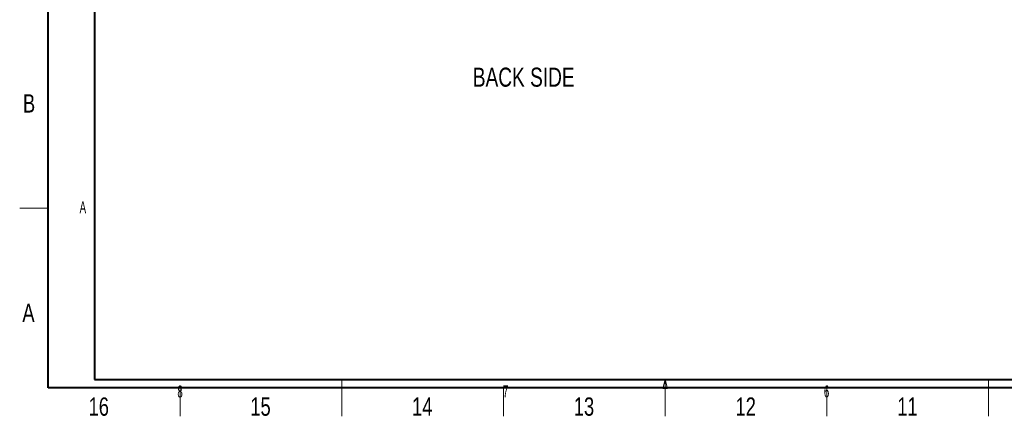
# Model space of a CAD drawing. Header units: millimetres. Extents: x 0 to 863, y 0 to 558.
# Tile 1 of 61: x 0 to 329, y 0 to 133. Entities that reach past the tile are written whole.
import ezdxf

# ---------------------------------------------------------------- set-up
doc = ezdxf.new("R2010")
doc.units = ezdxf.units.MM
doc.styles.add('SLDTEXTSTYLE0', font='TXT', dxfattribs={"width": 0.75})
doc.styles.add('SLDTEXTSTYLE1', font='TXT', dxfattribs={"width": 0.605})

msp = doc.modelspace()

# ---------------------------------------------------------------- linework, layer by layer
at = {"color": 7, "linetype": 'Continuous', "lineweight": 40}
for p, q in [((10, 10), (10, 548.8)), ((25.4, 546.1), (25.4, 12.7)), ((853.6, 10), (10, 10)), ((25.4, 12.7), (838.2, 12.7))]:
    msp.add_line(p, q, dxfattribs=at)
at = {"color": 7, "linetype": 'Continuous', "lineweight": 15}
for p, q in [((10, 69.85), (0.475, 69.85)), ((53.975, 10), (53.975, 0.475)), ((107.95, 10), (107.95, 0.475)), ((161.925, 10), (161.925, 0.475)), ((215.9, 10), (215.9, 0.475)), ((269.875, 10), (269.875, 0.475)), ((323.85, 10), (323.85, 0.475))]:
    msp.add_line(p, q, dxfattribs=at)
at = {"color": 7, "linetype": 'Continuous', "lineweight": 0}
for p, q in [((107.95, 12.7), (107.95, 6.7)), ((215.9, 12.7), (215.15, 9.7)), ((215.9, 12.7), (215.9, 6.7)), ((215.9, 12.7), (216.65, 9.7)), ((323.85, 12.7), (323.85, 6.7)), ((216.65, 9.7), (215.15, 9.7))]:
    msp.add_line(p, q, dxfattribs=at)

# ---------------------------------------------------------------- texts
for s, insert, char_height, attachment_point, style in [('BACK SIDE', (151.697, 116.765), 6.35, 1, 'SLDTEXTSTYLE0'), ('B', (3.603, 107.889), 6.096, 2, 'SLDTEXTSTYLE0'), ('A', (21.553, 72.224), 4, 2, 'SLDTEXTSTYLE1'), ('A', (3.407, 38.039), 6.096, 2, 'SLDTEXTSTYLE0'), ('8', (53.998, 10.743), 4, 2, 'SLDTEXTSTYLE1'), ('7', (162.659, 10.802), 4, 2, 'SLDTEXTSTYLE1'), ('6', (269.772, 10.745), 4, 2, 'SLDTEXTSTYLE1'), ('16', (26.865, 6.764), 6.096, 2, 'SLDTEXTSTYLE0'), ('15', (80.84, 6.764), 6.096, 2, 'SLDTEXTSTYLE0'), ('14', (134.815, 6.764), 6.096, 2, 'SLDTEXTSTYLE0'), ('13', (188.79, 6.764), 6.096, 2, 'SLDTEXTSTYLE0'), ('12', (242.765, 6.764), 6.096, 2, 'SLDTEXTSTYLE0'), ('11', (296.74, 6.764), 6.096, 2, 'SLDTEXTSTYLE0')]:
    msp.add_mtext(s, dxfattribs=dict(at, insert=insert, char_height=char_height, attachment_point=attachment_point, style=style))

doc.saveas('drawing.dxf')
